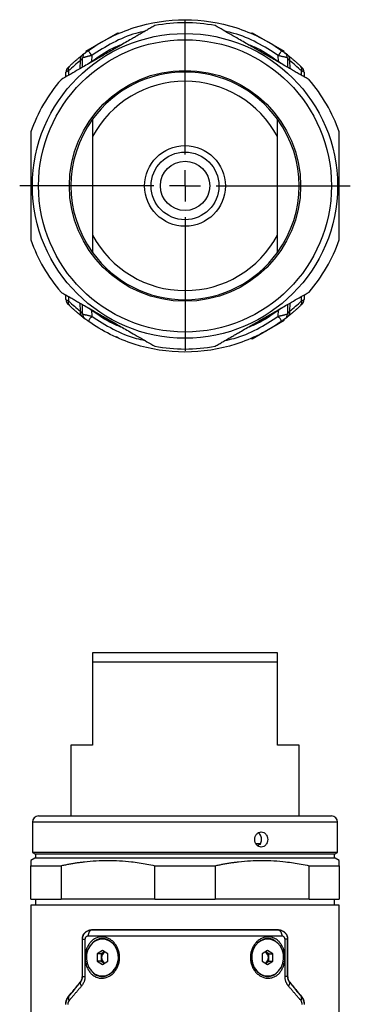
# Model space of a CAD drawing. Header units: inches. Extents: x 6.5 to 26.4, y 2 to 19.7.
# Tile 2 of 6: x 6.5 to 8.6, y 13.4 to 19.7. Entities that reach past the tile are written whole.
import ezdxf

# ---------------------------------------------------------------- set-up
doc = ezdxf.new("R2010")
doc.units = ezdxf.units.IN
doc.header["$MEASUREMENT"] = 0
doc.layers.add('SLD-0', color=179, linetype='Continuous')

# ---------------------------------------------------------------- blocks, each defined once
blk = doc.blocks.new('SW_CENTERMARKSYMBOL_0')
at = {"layer": 'SLD-0', "color": 0}
for p, q in [((0, 0.2), (0, 1.0553)), ((0, 0), (0, 0.1)), ((-0.2, 0), (-1.0553, 0)), ((0, 0), (-0.1, 0)), ((0, 0), (0, -0.1)), ((0, 0), (0.1, 0)), ((0.2, 0), (1.0553, 0)), ((0, -0.2), (0, -1.0553))]:
    blk.add_line(p, q, dxfattribs=at)

msp = doc.modelspace()

# ---------------------------------------------------------------- linework, layer by layer
at = {"color": 7, "linetype": 'Continuous', "lineweight": 25}
for p, q in [((6.888, 19.5038), (7.0926, 19.6219)), ((7.0965, 19.6151), (7.0926, 19.6219)), ((7.951, 19.6219), (7.947, 19.6151)), ((7.951, 19.6219), (8.1555, 19.5038)), ((6.8605, 19.4746), (6.858, 19.4722)), ((6.8664, 19.4005), (6.8675, 19.4614)), ((6.888, 19.5038), (6.892, 19.497)), ((6.926, 19.4758), (6.9254, 19.4376)), ((6.976, 19.4696), (6.9785, 19.4652)), ((8.065, 19.4652), (8.0676, 19.4696)), ((8.1182, 19.4376), (8.1175, 19.4758)), ((8.1516, 19.497), (8.1555, 19.5038)), ((8.176, 19.4614), (8.1771, 19.4005)), ((8.1855, 19.4722), (8.183, 19.4746)), ((6.9254, 19.4376), (6.9091, 19.4251)), ((8.1344, 19.4251), (8.1182, 19.4376)), ((6.761, 19.3396), (6.7615, 19.3697)), ((8.282, 19.3697), (8.2826, 19.3396)), ((6.9312, 18.9573), (6.9312, 18.3273)), ((8.1123, 18.3273), (8.1123, 18.9573)), ((6.7615, 17.9149), (6.761, 17.945)), ((8.2826, 17.945), (8.282, 17.9149)), ((6.8675, 17.8233), (6.8664, 17.8841)), ((6.9092, 17.8595), (6.9254, 17.847)), ((6.9254, 17.847), (6.926, 17.8088)), ((8.1175, 17.8088), (8.1182, 17.847)), ((8.1182, 17.847), (8.1344, 17.8595)), ((8.1771, 17.8841), (8.176, 17.8233)), ((6.858, 17.8124), (6.8605, 17.81)), ((6.9785, 17.8194), (6.9763, 17.8157)), ((7.0786, 17.7566), (6.9763, 17.8157)), ((8.1555, 17.7808), (7.9509, 17.6627)), ((8.0672, 17.8157), (7.9649, 17.7566)), ((8.0672, 17.8157), (8.065, 17.8194)), ((8.1064, 17.7545), (8.1247, 17.7669)), ((8.1555, 17.7808), (8.1518, 17.7872)), ((8.183, 17.81), (8.1855, 17.8124)), ((7.0963, 17.6692), (7.0844, 17.676)), ((7.0963, 17.6692), (7.0971, 17.6705)), ((7.9465, 17.6705), (7.9473, 17.6691)), ((7.9584, 17.6756), (7.9473, 17.6691)), ((7.9473, 17.6691), (7.9509, 17.6627)), ((8.1123, 15.6559), (6.9312, 15.6559)), ((6.9312, 15.5968), (6.9312, 15.0653)), ((8.1123, 15.5968), (6.9312, 15.5968)), ((8.1123, 15.0653), (8.1123, 15.5968)), ((6.7934, 15.0653), (6.7934, 14.6126)), ((6.9312, 15.0653), (6.7934, 15.0653)), ((8.2501, 15.0653), (8.1123, 15.0653)), ((8.2501, 14.6126), (8.2501, 15.0653)), ((6.5867, 14.6126), (7.9893, 14.6126)), ((7.9893, 14.6126), (8.4568, 14.6126)), ((6.5474, 14.5732), (6.5474, 14.3794)), ((8.4962, 14.3794), (8.4962, 14.5732)), ((7.975, 14.4354), (8.0054, 14.4354)), ((6.5474, 14.3794), (6.5631, 14.3703)), ((8.009, 14.3794), (6.5474, 14.3794)), ((6.5664, 14.3677), (6.5664, 14.3456)), ((8.4771, 14.3677), (6.5664, 14.3677)), ((8.4962, 14.3794), (8.009, 14.3794)), ((8.4771, 14.3456), (8.4771, 14.3677)), ((8.4804, 14.3703), (8.4962, 14.3794)), ((6.5631, 14.343), (6.5375, 14.3282)), ((6.5664, 14.3456), (7.5218, 14.3456)), ((7.5218, 14.3456), (8.4771, 14.3456)), ((8.506, 14.3282), (8.4804, 14.343)), ((6.5375, 14.2941), (6.73, 14.2941)), ((6.5375, 14.0811), (6.5375, 14.2941)), ((6.73, 14.2941), (6.73, 14.0811)), ((7.3293, 14.2941), (7.7142, 14.2941)), ((7.3293, 14.0811), (7.3293, 14.2941)), ((7.7142, 14.2941), (7.7142, 14.0811)), ((8.3136, 14.2941), (8.506, 14.2941)), ((8.3136, 14.0811), (8.3136, 14.2941)), ((8.506, 14.2941), (8.506, 14.0811)), ((6.5375, 14.0811), (6.73, 14.0811)), ((6.5664, 14.0811), (6.5664, 14.0417)), ((7.3293, 14.0811), (6.73, 14.0811)), ((7.3293, 14.0811), (7.7142, 14.0811)), ((8.3136, 14.0811), (7.7142, 14.0811)), ((8.3136, 14.0811), (8.506, 14.0811)), ((8.4771, 14.0417), (8.4771, 14.0811)), ((6.5375, 14.0417), (6.5375, 7.4275)), ((8.506, 14.0417), (6.5375, 14.0417)), ((8.506, 7.4275), (8.506, 14.0417)), ((6.9254, 13.8842), (6.926, 13.8835)), ((8.1175, 13.8835), (8.1182, 13.8842)), ((6.8675, 13.8248), (6.8663, 13.826)), ((6.8663, 13.586), (6.8663, 13.826)), ((6.8675, 13.8248), (6.8832, 13.8248)), ((6.8675, 13.5856), (6.8675, 13.8248)), ((6.8832, 13.8248), (6.8832, 13.5856)), ((6.9942, 13.8251), (6.994, 13.8251)), ((7.059, 13.7985), (7.0576, 13.7999)), ((7.059, 13.7984), (7.0596, 13.7979)), ((7.9836, 13.7975), (7.9845, 13.7983)), ((7.9845, 13.7983), (7.9848, 13.7987)), ((8.0495, 13.8251), (8.0493, 13.8251)), ((8.1603, 13.5856), (8.1603, 13.8248)), ((8.176, 13.8248), (8.1603, 13.8248)), ((8.1773, 13.826), (8.176, 13.8248)), ((8.176, 13.8248), (8.176, 13.5856)), ((8.1773, 13.586), (8.1773, 13.826)), ((6.994, 13.7525), (6.9599, 13.7298)), ((6.9599, 13.7298), (6.9599, 13.6843)), ((6.9855, 13.7298), (6.9599, 13.7298)), ((7.0026, 13.7411), (6.9855, 13.7298)), ((6.9855, 13.7298), (6.9855, 13.707)), ((7.0281, 13.7298), (6.994, 13.7525)), ((7.0068, 13.744), (7.0026, 13.7411)), ((7.0281, 13.6843), (7.0281, 13.7298)), ((8.0495, 13.7525), (8.0154, 13.7298)), ((8.0154, 13.7298), (8.0154, 13.6843)), ((8.041, 13.7411), (8.0367, 13.744)), ((8.058, 13.7298), (8.041, 13.7411)), ((8.0836, 13.7298), (8.0495, 13.7525)), ((8.058, 13.7298), (8.0836, 13.7298)), ((8.058, 13.707), (8.058, 13.7298)), ((8.0836, 13.6843), (8.0836, 13.7298)), ((6.9599, 13.6843), (6.994, 13.6616)), ((6.9855, 13.6843), (6.9599, 13.6843)), ((6.9855, 13.707), (6.9855, 13.6843)), ((6.9855, 13.6843), (7.0026, 13.6729)), ((6.994, 13.6616), (7.0281, 13.6843)), ((7.0026, 13.6729), (7.0068, 13.6701)), ((8.0154, 13.6843), (8.0495, 13.6616)), ((8.0367, 13.6701), (8.041, 13.6729)), ((8.041, 13.6729), (8.058, 13.6843)), ((8.0495, 13.6616), (8.0836, 13.6843)), ((8.058, 13.6843), (8.058, 13.707)), ((8.058, 13.6843), (8.0836, 13.6843)), ((7.0589, 13.6156), (7.0581, 13.6148)), ((7.0599, 13.6165), (7.0589, 13.6156)), ((7.9851, 13.6152), (7.9845, 13.6157)), ((6.8543, 13.5488), (6.8531, 13.5492)), ((6.8663, 13.586), (6.8675, 13.5856)), ((6.8675, 13.5856), (6.8832, 13.5856)), ((6.994, 13.5889), (6.9942, 13.5889)), ((8.0493, 13.5889), (8.0495, 13.5889)), ((8.176, 13.5856), (8.1603, 13.5856)), ((8.176, 13.5856), (8.1773, 13.586)), ((8.1904, 13.5492), (8.1893, 13.5488)), ((6.7775, 13.4568), (6.7789, 13.4563)), ((8.2647, 13.4563), (8.266, 13.4568))]:
    msp.add_line(p, q, dxfattribs=at)
at = {"color": 8, "linetype": 'Continuous', "lineweight": 25}
for p, q in [((6.8534, 19.393), (6.8543, 19.4445)), ((8.1893, 19.4445), (8.1902, 19.3929)), ((6.7789, 19.3783), (6.7784, 19.3496)), ((8.2652, 19.3496), (8.2647, 19.3783)), ((6.7784, 17.935), (6.7789, 17.9063)), ((6.8543, 17.8402), (6.8534, 17.8917)), ((8.1902, 17.8917), (8.1893, 17.8402)), ((8.2647, 17.9063), (8.2652, 17.935)), ((8.009, 14.5732), (6.5474, 14.5732)), ((8.4962, 14.5732), (8.009, 14.5732)), ((6.5631, 14.3703), (8.0011, 14.3703)), ((8.0011, 14.3703), (8.4804, 14.3703)), ((8.4804, 14.343), (6.5631, 14.343))]:
    msp.add_line(p, q, dxfattribs=at)
at = {"color": 7, "linetype": 'Continuous', "lineweight": 25, "flags": 128}
for points in [[(6.926, 13.8835), (6.9216, 13.8826), (6.9174, 13.8803), (6.9136, 13.8766), (6.9102, 13.8717), (6.9074, 13.8658), (6.9053, 13.8591), (6.9041, 13.8518), (6.9037, 13.8442)], [(8.1175, 13.8835), (8.1219, 13.8826), (8.1261, 13.8803), (8.13, 13.8766), (8.1334, 13.8717), (8.1361, 13.8658), (8.1382, 13.8591), (8.1395, 13.8518), (8.1399, 13.8442)], [(6.994, 13.5889), (7.0194, 13.5926), (7.0433, 13.6035), (7.064, 13.6209), (7.0804, 13.6438), (7.0913, 13.6705), (7.0961, 13.6996), (7.0945, 13.7292), (7.0866, 13.7573), (7.0728, 13.7823), (7.0541, 13.8026), (7.0317, 13.8169), (7.0068, 13.8242), (6.9812, 13.8242), (6.9564, 13.8169), (6.9339, 13.8026), (6.9152, 13.7823), (6.9015, 13.7573), (6.8935, 13.7292), (6.8919, 13.6996), (6.8967, 13.6705), (6.9076, 13.6438), (6.924, 13.6209), (6.9447, 13.6035), (6.9686, 13.5926), (6.994, 13.5889)], [(8.0495, 13.5889), (8.075, 13.5926), (8.0988, 13.6035), (8.1196, 13.6209), (8.1359, 13.6438), (8.1468, 13.6705), (8.1516, 13.6996), (8.15, 13.7292), (8.1421, 13.7573), (8.1284, 13.7823), (8.1097, 13.8026), (8.0872, 13.8169), (8.0624, 13.8242), (8.0367, 13.8242), (8.0119, 13.8169), (7.9894, 13.8026), (7.9707, 13.7823), (7.957, 13.7573), (7.9491, 13.7292), (7.9475, 13.6996), (7.9523, 13.6705), (7.9632, 13.6438), (7.9795, 13.6209), (8.0003, 13.6035), (8.0241, 13.5926), (8.0495, 13.5889)], [(7.0072, 13.7437), (7.0066, 13.7434), (7.0026, 13.7411)], [(8.041, 13.7411), (8.037, 13.7434), (8.0364, 13.7437)], [(7.0026, 13.6729), (7.0066, 13.6707), (7.0072, 13.6704)], [(8.0364, 13.6704), (8.037, 13.6707), (8.041, 13.6729)]]:
    msp.add_lwpolyline(points, dxfattribs=at)
at = {"color": 7, "linetype": 'Continuous', "lineweight": 25}
for radius in [0.9744, 0.935, 0.7382, 0.2579, 0.2165, 0.1575]:
    msp.add_circle((7.5218, 18.6423), radius, dxfattribs=at)
for centre, radius, start, end in [((7.5218, 18.6423), 1.0433, 79.37004, 100.62996), ((6.9069, 19.4607), 0.0394, 126.92051, 179), ((23.3529, 31.2284), 20.1982, 215.47264, 215.58189), ((-8.3094, 31.2284), 20.1982, 324.41811, 324.52736), ((8.1367, 19.4607), 0.0394, 1, 53.07949), ((6.8009, 19.369), 0.0394, 134.76993, 179), ((6.8018, 19.3895), 0.0255, 140.08581, 206.02572), ((8.2417, 19.3895), 0.0255, 333.97428, 39.91419), ((8.2427, 19.369), 0.0394, 1, 45.23007), ((7.5218, 18.6423), 0.7283, 35.82477, 144.17523), ((7.5218, 18.6423), 1.0433, 139.37004, 160.62996), ((7.5218, 18.6423), 0.6693, 28.07249, 151.92751), ((7.5218, 18.6423), 1.0433, 19.37004, 40.62996), ((7.5218, 18.6423), 0.7283, 144.17523, 215.82477), ((7.5218, 18.6423), 0.7283, 324.17523, 35.82477), ((7.5218, 18.6423), 0.6693, 208.07249, 331.92751), ((7.5218, 18.6423), 1.0433, 199.37004, 220.62996), ((7.5218, 18.6423), 1.0433, 319.37004, 340.62996), ((7.5218, 18.6423), 0.7283, 215.82477, 324.17523), ((6.8009, 17.9156), 0.0394, 181, 225.23007), ((6.8018, 17.8951), 0.0255, 153.97428, 219.91419), ((8.2417, 17.8951), 0.0255, 320.08581, 26.02572), ((8.2427, 17.9156), 0.0394, 314.76993, 359), ((6.9069, 17.824), 0.0394, 181, 233.07949), ((8.1367, 17.824), 0.0394, 306.92051, 359), ((23.3529, 6.0562), 20.1982, 144.41811, 144.52736), ((-8.3094, 6.0562), 20.1982, 35.47264, 35.58189), ((7.5218, 18.6423), 1.0433, 259.37004, 280.62996), ((6.5867, 14.5732), 0.0394, 90, 180), ((8.4568, 14.5732), 0.0394, 0, 90), ((6.5552, 14.3566), 0.0157, 44.67825, 60), ((8.4883, 14.3566), 0.0157, 120, 135.32175), ((6.5552, 14.3566), 0.0157, 300, 315.32175), ((8.4883, 14.3566), 0.0157, 224.67825, 240), ((6.9935, 13.7315), 0.0936, 45.61464, 89.5753), ((8.0502, 13.7312), 0.094, 90.52377, 134.08066), ((7.0263, 13.708), 0.0408, 125.56487, 181.30503), ((7.0306, 13.707), 0.0416, 121.37029, 238.62971), ((8.013, 13.707), 0.0416, 301.37029, 58.62971), ((8.0173, 13.708), 0.0408, 358.69497, 54.43513), ((7.0263, 13.7061), 0.0408, 178.69497, 234.43513), ((8.0173, 13.7061), 0.0408, 305.56487, 1.30503), ((6.9933, 13.6831), 0.0942, 270.57894, 313.52706), ((8.0503, 13.6832), 0.0943, 226.18079, 269.40758), ((6.8759, 13.5412), 0.023, 160.70705, 227.79779), ((8.1676, 13.5412), 0.023, 312.20221, 19.29295), ((6.7993, 13.4466), 0.0226, 154.54597, 221.02869), ((8.2442, 13.4466), 0.0226, 318.97131, 25.45403)]:
    msp.add_arc(centre, radius, start, end, dxfattribs=at)
at = {"color": 8, "linetype": 'Continuous', "lineweight": 25}
for centre, radius, start, end in [((6.8809, 19.455), 0.0287, 143.07294, 201.5538), ((8.1626, 19.455), 0.0286, 338.43788, 37.02262), ((6.8809, 17.8296), 0.0286, 158.43788, 217.02262), ((8.1626, 17.8296), 0.0287, 323.07294, 21.5538)]:
    msp.add_arc(centre, radius, start, end, dxfattribs=at)
at = {"color": 7, "linetype": 'Continuous', "lineweight": 25}
for points, knots in [([(7.3293, 19.6677), (7.321, 19.6629), (7.3043, 19.6533), (7.2793, 19.6389), (7.2544, 19.6245), (7.2296, 19.6102), (7.2048, 19.5958), (7.1632, 19.5718), (7.1049, 19.5381), (7.0547, 19.5092), (7.0047, 19.4803), (6.9545, 19.4513), (6.8878, 19.4129), (6.8296, 19.3792), (6.7798, 19.3504), (6.7466, 19.3313), (6.73, 19.3217)], [0, 0, 0, 0, 0.042293, 0.084281, 0.126021, 0.167577, 0.20901, 0.250386, 0.375591, 0.49985, 0.500004, 0.624299, 0.749585, 0.832406, 0.915712, 1, 1, 1, 1]), ([(6.9037, 19.5071), (6.9931, 19.571), (7.0925, 19.621), (7.3019, 19.6881), (7.4118, 19.7053), (7.6317, 19.7053), (7.7416, 19.6881), (7.951, 19.621), (8.0504, 19.571), (8.1399, 19.5071)], [0, 0, 0, 0, 0.25, 0.25, 0.5, 0.5, 0.75, 0.75, 1, 1, 1, 1]), ([(8.3136, 19.3217), (8.3052, 19.3265), (8.2886, 19.3361), (8.2636, 19.3505), (8.2387, 19.3649), (8.2139, 19.3792), (8.1891, 19.3935), (8.1477, 19.4175), (8.0895, 19.451), (8.0145, 19.4944), (7.9394, 19.5377), (7.8726, 19.5763), (7.8143, 19.61), (7.7642, 19.6388), (7.731, 19.6581), (7.7142, 19.6677)], [0, 0, 0, 0, 0.042288, 0.084258, 0.125968, 0.167479, 0.208855, 0.250162, 0.374912, 0.498841, 0.623239, 0.748615, 0.831747, 0.915374, 1, 1, 1, 1]), ([(6.9527, 19.54), (6.9468, 19.5363), (6.9337, 19.528), (6.9239, 19.5212), (6.9185, 19.5174)], [0, 0, 0, 0, 0.448494, 1, 1, 1, 1]), ([(6.9254, 19.4376), (6.969, 19.4686), (7.033, 19.5141), (7.1058, 19.5428), (7.1289, 19.552)], [0, 0, 0, 0, 0.682427, 1, 1, 1, 1]), ([(7.9147, 19.552), (7.9378, 19.5428), (8.0105, 19.5141), (8.0745, 19.4686), (8.1182, 19.4376)], [0, 0, 0, 0, 0.317573, 1, 1, 1, 1]), ([(6.7822, 19.4059), (6.7864, 19.4098), (6.7947, 19.4178), (6.8073, 19.4295), (6.8202, 19.441), (6.8334, 19.4524), (6.8468, 19.4636), (6.8559, 19.4709), (6.8605, 19.4746)], [0, 0, 0, 0, 0.161484, 0.325029, 0.490645, 0.658339, 0.828121, 1, 1, 1, 1]), ([(6.8675, 19.4614), (6.8675, 19.4613), (6.8674, 19.4613), (6.8671, 19.4609), (6.8666, 19.4602), (6.8658, 19.4592), (6.8648, 19.458), (6.8633, 19.4561), (6.8611, 19.4533), (6.858, 19.4493), (6.8555, 19.4461), (6.8543, 19.4445)], [0, 0, 0, 0, 0.079956, 0.160822, 0.242937, 0.326618, 0.412162, 0.499845, 0.654496, 0.820989, 1, 1, 1, 1]), ([(6.8768, 19.4873), (6.8741, 19.4852), (6.8687, 19.481), (6.8616, 19.4751), (6.858, 19.4722)], [0, 0, 0, 0, 0.501357, 1, 1, 1, 1]), ([(6.926, 19.4758), (6.9245, 19.4754), (6.9213, 19.4747), (6.9166, 19.4737), (6.9118, 19.4726), (6.907, 19.4715), (6.9022, 19.4704), (6.8976, 19.4693), (6.8931, 19.4682), (6.8889, 19.4671), (6.8841, 19.4658), (6.8791, 19.4643), (6.8742, 19.4631), (6.8704, 19.4622), (6.868, 19.4616), (6.8677, 19.4614), (6.8675, 19.4614)], [0, 0, 0, 0, 0.0511, 0.103623, 0.157464, 0.212498, 0.268571, 0.32551, 0.383124, 0.441203, 0.499527, 0.592194, 0.689934, 0.79155, 0.895491, 1, 1, 1, 1]), ([(6.8832, 19.4921), (6.8832, 19.4922), (6.8833, 19.4922), (6.8838, 19.4925), (6.8845, 19.4931), (6.8855, 19.4938), (6.8868, 19.4948), (6.8883, 19.4959), (6.8913, 19.4982), (6.8964, 19.5019), (6.9012, 19.5054), (6.9037, 19.5071)], [0, 0, 0, 0, 0.069964, 0.137895, 0.205371, 0.273999, 0.34531, 0.420671, 0.501243, 0.744218, 1, 1, 1, 1]), ([(6.9185, 19.5174), (6.9166, 19.5162), (6.9105, 19.5121), (6.9068, 19.5093), (6.9042, 19.5074)], [0, 0, 0, 0, 0.309421, 1, 1, 1, 1]), ([(8.176, 19.4614), (8.176, 19.4614), (8.1759, 19.4614), (8.1753, 19.4617), (8.1743, 19.462), (8.1728, 19.4624), (8.1709, 19.4629), (8.1685, 19.4635), (8.1656, 19.4643), (8.1623, 19.4651), (8.1577, 19.4662), (8.1514, 19.4677), (8.1432, 19.4696), (8.1347, 19.4715), (8.126, 19.4735), (8.1203, 19.475), (8.1175, 19.4758)], [0, 0, 0, 0, 0.050487, 0.102558, 0.156128, 0.211082, 0.26728, 0.324555, 0.382718, 0.441563, 0.500873, 0.605725, 0.709099, 0.809845, 0.907033, 1, 1, 1, 1]), ([(8.1399, 19.5071), (8.1409, 19.5064), (8.1429, 19.505), (8.1457, 19.5029), (8.1485, 19.5009), (8.151, 19.499), (8.1537, 19.497), (8.1564, 19.4951), (8.1587, 19.4934), (8.1601, 19.4923), (8.1602, 19.4922), (8.1603, 19.4921)], [0, 0, 0, 0, 0.10518, 0.20629, 0.304661, 0.401734, 0.49901, 0.636546, 0.760743, 0.879048, 1, 1, 1, 1]), ([(8.1603, 19.4921), (8.1603, 19.4921), (8.1604, 19.4921), (8.1608, 19.4918), (8.1614, 19.4913), (8.1623, 19.4906), (8.1635, 19.4897), (8.1649, 19.4887), (8.1672, 19.4869), (8.1709, 19.4841), (8.1764, 19.4798), (8.1808, 19.4764), (8.183, 19.4746)], [0, 0, 0, 0, 0.0712276, 0.142057, 0.2127933, 0.2837429, 0.3552095, 0.42749, 0.5008719, 0.6630191, 0.8285271, 1, 1, 1, 1]), ([(8.1855, 19.4722), (8.182, 19.4751), (8.1748, 19.4811), (8.1694, 19.4852), (8.1667, 19.4873)], [0, 0, 0, 0, 0.498071, 1, 1, 1, 1]), ([(8.1893, 19.4445), (8.1885, 19.4455), (8.187, 19.4475), (8.1849, 19.4501), (8.183, 19.4526), (8.1814, 19.4547), (8.1795, 19.457), (8.1777, 19.4593), (8.1763, 19.461), (8.1761, 19.4613), (8.176, 19.4614)], [0, 0, 0, 0, 0.10856, 0.212489, 0.3119, 0.406935, 0.497768, 0.671943, 0.838523, 1, 1, 1, 1]), ([(8.183, 19.4746), (8.1876, 19.4709), (8.1967, 19.4636), (8.2101, 19.4524), (8.2233, 19.441), (8.2362, 19.4295), (8.2489, 19.4178), (8.2572, 19.4098), (8.2613, 19.4059)], [0, 0, 0, 0, 0.171879, 0.341661, 0.509355, 0.674971, 0.838516, 1, 1, 1, 1]), ([(6.7731, 19.397), (6.7732, 19.397), (6.7732, 19.397), (6.7735, 19.3974), (6.774, 19.3979), (6.7748, 19.3986), (6.7761, 19.3999), (6.7784, 19.4022), (6.7809, 19.4046), (6.7822, 19.4059)], [0, 0, 0, 0, 0.098534, 0.196717, 0.295593, 0.396184, 0.499464, 0.741805, 1, 1, 1, 1]), ([(8.2613, 19.4059), (8.262, 19.4052), (8.2633, 19.404), (8.265, 19.4023), (8.2665, 19.4008), (8.268, 19.3993), (8.2693, 19.3981), (8.2702, 19.3971), (8.2703, 19.397), (8.2704, 19.397)], [0, 0, 0, 0, 0.131323, 0.257545, 0.379658, 0.498756, 0.670136, 0.83563, 1, 1, 1, 1]), ([(6.7789, 19.3783), (6.7777, 19.3777), (6.7755, 19.3767), (6.7725, 19.3752), (6.7698, 19.3739), (6.7675, 19.3728), (6.7656, 19.3719), (6.7641, 19.3711), (6.7629, 19.3705), (6.7621, 19.3701), (6.7616, 19.3698), (6.7615, 19.3697), (6.7615, 19.3697)], [0, 0, 0, 0, 0.107667, 0.214063, 0.319002, 0.422306, 0.52381, 0.623367, 0.720851, 0.816161, 0.909224, 1, 1, 1, 1]), ([(8.282, 19.3697), (8.282, 19.3697), (8.2819, 19.3698), (8.2814, 19.3701), (8.2806, 19.3705), (8.2795, 19.3711), (8.2779, 19.3719), (8.276, 19.3728), (8.2737, 19.3739), (8.271, 19.3752), (8.2681, 19.3767), (8.2658, 19.3777), (8.2647, 19.3783)], [0, 0, 0, 0, 0.090776, 0.183839, 0.279149, 0.376633, 0.47619, 0.577694, 0.680998, 0.785937, 0.892333, 1, 1, 1, 1]), ([(6.5375, 18.9883), (6.5375, 18.9787), (6.5375, 18.9595), (6.5375, 18.9306), (6.5375, 18.9019), (6.5375, 18.8733), (6.5375, 18.8447), (6.5375, 18.7968), (6.5375, 18.7296), (6.5375, 18.643), (6.5375, 18.5563), (6.5375, 18.4792), (6.5375, 18.4118), (6.5375, 18.354), (6.5375, 18.3156), (6.5375, 18.2963)], [0, 0, 0, 0, 0.042288, 0.084258, 0.125968, 0.167479, 0.208855, 0.250162, 0.374912, 0.498841, 0.623239, 0.748615, 0.831747, 0.915374, 1, 1, 1, 1]), ([(8.506, 18.2963), (8.506, 18.3059), (8.506, 18.3252), (8.506, 18.354), (8.506, 18.3827), (8.506, 18.4114), (8.506, 18.44), (8.506, 18.4878), (8.506, 18.555), (8.506, 18.6416), (8.506, 18.7284), (8.5061, 18.8055), (8.506, 18.8728), (8.506, 18.9306), (8.506, 18.969), (8.506, 18.9883)], [0, 0, 0, 0, 0.042288, 0.084258, 0.125968, 0.167479, 0.208855, 0.250162, 0.374912, 0.498841, 0.623239, 0.748615, 0.831747, 0.915374, 1, 1, 1, 1]), ([(6.73, 17.9629), (6.7383, 17.9581), (6.755, 17.9485), (6.7799, 17.9341), (6.8048, 17.9197), (6.8296, 17.9054), (6.8544, 17.8911), (6.8959, 17.8671), (6.954, 17.8336), (7.029, 17.7903), (7.1042, 17.7469), (7.1709, 17.7083), (7.2293, 17.6746), (7.2793, 17.6458), (7.3126, 17.6266), (7.3293, 17.6169)], [0, 0, 0, 0, 0.042288, 0.084258, 0.125968, 0.167479, 0.208855, 0.250162, 0.374912, 0.498841, 0.623239, 0.748615, 0.831747, 0.915374, 1, 1, 1, 1]), ([(7.7142, 17.6169), (7.7226, 17.6217), (7.7392, 17.6314), (7.7642, 17.6458), (7.7891, 17.6602), (7.814, 17.6745), (7.8388, 17.6888), (7.8804, 17.7128), (7.9388, 17.7466), (8.014, 17.79), (8.0891, 17.8334), (8.1558, 17.8718), (8.2139, 17.9054), (8.2638, 17.9342), (8.2969, 17.9533), (8.3136, 17.9629)], [0, 0, 0, 0, 0.042308, 0.084313, 0.126074, 0.167652, 0.20911, 0.250513, 0.375821, 0.500157, 0.624399, 0.749621, 0.83242, 0.915714, 1, 1, 1, 1]), ([(6.7615, 17.9149), (6.7615, 17.9149), (6.7616, 17.9148), (6.7621, 17.9146), (6.7629, 17.9141), (6.7641, 17.9135), (6.7656, 17.9127), (6.7675, 17.9118), (6.7698, 17.9107), (6.7725, 17.9094), (6.7755, 17.908), (6.7777, 17.9069), (6.7789, 17.9063)], [0, 0, 0, 0, 0.090776, 0.183839, 0.279149, 0.376633, 0.47619, 0.577694, 0.680998, 0.785937, 0.892333, 1, 1, 1, 1]), ([(6.7822, 17.8787), (6.7816, 17.8794), (6.7803, 17.8807), (6.7785, 17.8824), (6.777, 17.8838), (6.7755, 17.8853), (6.7742, 17.8866), (6.7733, 17.8875), (6.7732, 17.8876), (6.7731, 17.8876)], [0, 0, 0, 0, 0.131323, 0.257545, 0.379658, 0.498756, 0.670136, 0.83563, 1, 1, 1, 1]), ([(8.2704, 17.8876), (8.2704, 17.8876), (8.2703, 17.8876), (8.27, 17.8873), (8.2695, 17.8868), (8.2688, 17.886), (8.2674, 17.8847), (8.2651, 17.8824), (8.2626, 17.88), (8.2613, 17.8787)], [0, 0, 0, 0, 0.098534, 0.196717, 0.295593, 0.396184, 0.499464, 0.741805, 1, 1, 1, 1]), ([(8.2647, 17.9063), (8.2658, 17.9069), (8.2681, 17.908), (8.271, 17.9094), (8.2737, 17.9107), (8.276, 17.9118), (8.2779, 17.9127), (8.2795, 17.9135), (8.2806, 17.9141), (8.2814, 17.9146), (8.2819, 17.9148), (8.282, 17.9149), (8.282, 17.9149)], [0, 0, 0, 0, 0.107667, 0.214063, 0.319002, 0.422306, 0.52381, 0.623367, 0.720851, 0.816161, 0.909224, 1, 1, 1, 1]), ([(6.8605, 17.81), (6.8559, 17.8137), (6.8468, 17.821), (6.8334, 17.8322), (6.8202, 17.8436), (6.8073, 17.8552), (6.7947, 17.8668), (6.7864, 17.8748), (6.7822, 17.8787)], [0, 0, 0, 0, 0.171879, 0.341661, 0.509355, 0.674971, 0.838516, 1, 1, 1, 1]), ([(6.8543, 17.8402), (6.855, 17.8391), (6.8565, 17.8372), (6.8586, 17.8345), (6.8605, 17.8321), (6.8621, 17.83), (6.864, 17.8276), (6.8658, 17.8253), (6.8672, 17.8236), (6.8674, 17.8234), (6.8675, 17.8233)], [0, 0, 0, 0, 0.10856, 0.212489, 0.3119, 0.406935, 0.497768, 0.671943, 0.838523, 1, 1, 1, 1]), ([(6.8675, 17.8233), (6.8675, 17.8232), (6.8676, 17.8232), (6.8682, 17.823), (6.8692, 17.8226), (6.8707, 17.8222), (6.8727, 17.8217), (6.8751, 17.8211), (6.8779, 17.8204), (6.8812, 17.8195), (6.8859, 17.8184), (6.8922, 17.8169), (6.9003, 17.815), (6.9089, 17.8131), (6.9175, 17.8111), (6.9232, 17.8096), (6.926, 17.8088)], [0, 0, 0, 0, 0.050487, 0.102558, 0.156128, 0.211082, 0.26728, 0.324555, 0.382718, 0.441563, 0.500873, 0.605725, 0.709099, 0.809845, 0.907033, 1, 1, 1, 1]), ([(7.1289, 17.7326), (7.1058, 17.7418), (7.033, 17.7706), (6.969, 17.816), (6.9254, 17.847)], [0, 0, 0, 0, 0.317573, 1, 1, 1, 1]), ([(8.1182, 17.847), (8.0745, 17.816), (8.0105, 17.7706), (7.9378, 17.7418), (7.9147, 17.7326)], [0, 0, 0, 0, 0.682427, 1, 1, 1, 1]), ([(8.1175, 17.8088), (8.119, 17.8092), (8.1222, 17.8099), (8.1269, 17.811), (8.1317, 17.812), (8.1366, 17.8131), (8.1413, 17.8142), (8.146, 17.8153), (8.1504, 17.8164), (8.1547, 17.8175), (8.1594, 17.8189), (8.1644, 17.8203), (8.1693, 17.8215), (8.1731, 17.8224), (8.1756, 17.8231), (8.1759, 17.8232), (8.176, 17.8233)], [0, 0, 0, 0, 0.0511, 0.103623, 0.157464, 0.212498, 0.268571, 0.32551, 0.383124, 0.441203, 0.499527, 0.592194, 0.689934, 0.79155, 0.895491, 1, 1, 1, 1]), ([(8.176, 17.8233), (8.176, 17.8233), (8.1761, 17.8233), (8.1764, 17.8238), (8.177, 17.8244), (8.1777, 17.8254), (8.1787, 17.8266), (8.1802, 17.8285), (8.1824, 17.8313), (8.1856, 17.8353), (8.188, 17.8385), (8.1893, 17.8402)], [0, 0, 0, 0, 0.079956, 0.160822, 0.242937, 0.326618, 0.412162, 0.499845, 0.654496, 0.820989, 1, 1, 1, 1]), ([(8.2613, 17.8787), (8.2572, 17.8748), (8.2489, 17.8668), (8.2362, 17.8552), (8.2233, 17.8436), (8.2101, 17.8322), (8.1967, 17.821), (8.1876, 17.8137), (8.183, 17.81)], [0, 0, 0, 0, 0.161484, 0.325029, 0.490645, 0.658339, 0.828121, 1, 1, 1, 1]), ([(6.858, 17.8124), (6.8616, 17.8095), (6.8687, 17.8035), (6.8741, 17.7994), (6.8769, 17.7973)], [0, 0, 0, 0, 0.4980707, 1, 1, 1, 1]), ([(6.8832, 17.7925), (6.8832, 17.7925), (6.8831, 17.7925), (6.8827, 17.7928), (6.8821, 17.7933), (6.8812, 17.794), (6.88, 17.7949), (6.8786, 17.7959), (6.8763, 17.7977), (6.8726, 17.8005), (6.8671, 17.8048), (6.8627, 17.8083), (6.8605, 17.81)], [0, 0, 0, 0, 0.0712276, 0.142057, 0.2127933, 0.2837429, 0.3552095, 0.42749, 0.5008719, 0.6630191, 0.8285271, 1, 1, 1, 1]), ([(6.9037, 17.7775), (6.9026, 17.7782), (6.9007, 17.7796), (6.8978, 17.7817), (6.8951, 17.7837), (6.8925, 17.7856), (6.8898, 17.7876), (6.8871, 17.7896), (6.8849, 17.7912), (6.8835, 17.7923), (6.8833, 17.7924), (6.8832, 17.7925)], [0, 0, 0, 0, 0.10518, 0.20629, 0.304661, 0.401734, 0.49901, 0.636546, 0.760743, 0.879048, 1, 1, 1, 1]), ([(8.1399, 17.7775), (8.0504, 17.7136), (7.951, 17.6636), (7.7416, 17.5965), (7.6317, 17.5793), (7.4118, 17.5793), (7.3019, 17.5965), (7.0925, 17.6636), (6.9931, 17.7136), (6.9037, 17.7775)], [0, 0, 0, 0, 0.25, 0.25, 0.5, 0.5, 0.75, 0.75, 1, 1, 1, 1]), ([(8.1247, 17.7669), (8.1263, 17.768), (8.1325, 17.7722), (8.1364, 17.775), (8.1393, 17.7772)], [0, 0, 0, 0, 0.25296, 1, 1, 1, 1]), ([(8.1603, 17.7925), (8.1603, 17.7925), (8.1602, 17.7924), (8.1598, 17.7921), (8.1591, 17.7915), (8.1581, 17.7908), (8.1568, 17.7898), (8.1552, 17.7887), (8.1522, 17.7864), (8.1471, 17.7827), (8.1423, 17.7793), (8.1399, 17.7775)], [0, 0, 0, 0, 0.069964, 0.137895, 0.205371, 0.273999, 0.34531, 0.420671, 0.501243, 0.744218, 1, 1, 1, 1]), ([(8.1668, 17.7973), (8.1695, 17.7994), (8.1749, 17.8036), (8.182, 17.8095), (8.1855, 17.8124)], [0, 0, 0, 0, 0.501357, 1, 1, 1, 1]), ([(8.009, 14.5101), (8.0035, 14.5101), (7.9925, 14.5076), (7.9784, 14.4969), (7.9689, 14.4808), (7.9655, 14.4619), (7.9688, 14.443), (7.9784, 14.4269), (7.9925, 14.4162), (8.009, 14.4124), (8.0253, 14.4162), (8.039, 14.4269), (8.048, 14.4429), (8.0512, 14.4618), (8.048, 14.4808), (8.039, 14.4968), (8.0253, 14.5076), (8.0145, 14.5101), (8.009, 14.5101)], [0, 0, 0, 0, 0.0624642, 0.1249574, 0.187464, 0.2499698, 0.3124634, 0.3749321, 0.4373942, 0.499883, 0.5623887, 0.6248977, 0.6873934, 0.7498622, 0.8123218, 0.8748114, 0.9373165, 1, 1, 1, 1]), ([(8.004, 14.4354), (8.0058, 14.4392), (8.0093, 14.4468), (8.0111, 14.4598), (8.0102, 14.4728), (8.0063, 14.4851), (7.9997, 14.4954), (7.9938, 14.5019), (7.99, 14.5037), (7.9896, 14.5039)], [0, 0, 0, 0, 0.163368, 0.326584, 0.489749, 0.652973, 0.816352, 0.979711, 1, 1, 1, 1]), ([(8.004, 14.4354), (8.0007, 14.4324), (7.9953, 14.4275), (7.9888, 14.4237), (7.9863, 14.4223)], [0, 0, 0, 0, 0.623871, 1, 1, 1, 1]), ([(6.5375, 14.3282), (6.5375, 14.3267), (6.5375, 14.3236), (6.5375, 14.304), (6.5375, 14.2941)], [0, 0, 0, 0, 0.497223, 1, 1, 1, 1]), ([(6.73, 14.2941), (6.7383, 14.2959), (6.755, 14.2995), (6.7799, 14.3044), (6.8048, 14.3089), (6.8296, 14.3129), (6.8544, 14.3164), (6.8959, 14.3216), (6.954, 14.3267), (7.029, 14.329), (7.1042, 14.3268), (7.1709, 14.321), (7.2293, 14.3131), (7.2793, 14.3047), (7.3126, 14.2977), (7.3293, 14.2941)], [0, 0, 0, 0, 0.042288, 0.084258, 0.125968, 0.167479, 0.208855, 0.250162, 0.374912, 0.498841, 0.623239, 0.748615, 0.831747, 0.915374, 1, 1, 1, 1]), ([(7.7142, 14.2941), (7.7226, 14.2959), (7.7392, 14.2995), (7.7642, 14.3044), (7.7891, 14.3089), (7.814, 14.3129), (7.8388, 14.3164), (7.8804, 14.3216), (7.9388, 14.3268), (8.014, 14.329), (8.0891, 14.3268), (8.1558, 14.3209), (8.2139, 14.3131), (8.2638, 14.3047), (8.2969, 14.2977), (8.3136, 14.2941)], [0, 0, 0, 0, 0.042308, 0.084313, 0.126074, 0.167652, 0.20911, 0.250513, 0.375821, 0.500157, 0.624399, 0.749621, 0.83242, 0.915714, 1, 1, 1, 1]), ([(8.506, 14.2941), (8.506, 14.3033), (8.5061, 14.3216), (8.506, 14.3311), (8.506, 14.3282), (8.506, 14.3282)], [0, 0, 0, 0, 0.500318, 0.997674, 1, 1, 1, 1]), ([(6.8663, 13.826), (6.8663, 13.8271), (6.8663, 13.8293), (6.8666, 13.8326), (6.8671, 13.8358), (6.8679, 13.8401), (6.8694, 13.8453), (6.8726, 13.853), (6.878, 13.8616), (6.8859, 13.8699), (6.8948, 13.8763), (6.9035, 13.8803), (6.9114, 13.8827), (6.9183, 13.884), (6.923, 13.8841), (6.9254, 13.8842)], [0, 0, 0, 0, 0.031068, 0.062192, 0.093548, 0.125306, 0.186883, 0.250579, 0.375431, 0.500469, 0.622969, 0.749873, 0.83308, 0.916214, 1, 1, 1, 1]), ([(6.8675, 13.8248), (6.8675, 13.8263), (6.8676, 13.8295), (6.8682, 13.8343), (6.8692, 13.8392), (6.8707, 13.8441), (6.8727, 13.849), (6.8751, 13.8537), (6.8779, 13.8583), (6.8812, 13.8626), (6.8859, 13.8676), (6.8922, 13.8729), (6.9003, 13.8777), (6.9089, 13.8811), (6.9175, 13.8831), (6.9232, 13.8834), (6.926, 13.8835)], [0, 0, 0, 0, 0.050487, 0.102558, 0.156128, 0.211082, 0.26728, 0.324555, 0.382718, 0.441563, 0.500873, 0.605725, 0.709099, 0.809845, 0.907033, 1, 1, 1, 1]), ([(8.1182, 13.8842), (8.0329, 13.8842), (7.9372, 13.8842), (7.735, 13.8842), (7.6284, 13.8842), (7.4152, 13.8842), (7.3086, 13.8842), (7.1063, 13.8842), (7.0107, 13.8842), (6.9254, 13.8842)], [0, 0, 0, 0, 0.25, 0.25, 0.5, 0.5, 0.75, 0.75, 1, 1, 1, 1]), ([(6.926, 13.8835), (6.9317, 13.8835), (6.9431, 13.8836), (6.9606, 13.8836), (6.9786, 13.8836), (6.9971, 13.8836), (7.0161, 13.8836), (7.0356, 13.8836), (7.0555, 13.8836), (7.076, 13.8836), (7.097, 13.8836), (7.1185, 13.8836), (7.1404, 13.8836), (7.1629, 13.8836), (7.1858, 13.8836), (7.2092, 13.8836), (7.233, 13.8837), (7.2573, 13.8837), (7.2821, 13.8837), (7.3073, 13.8837), (7.3329, 13.8837), (7.3589, 13.8837), (7.3853, 13.8837), (7.4121, 13.8837), (7.4393, 13.8837), (7.4668, 13.8837), (7.4946, 13.8837), (7.5306, 13.8837), (7.5742, 13.8837), (7.625, 13.8837), (7.6745, 13.8837), (7.7227, 13.8837), (7.7695, 13.8837), (7.8148, 13.8837), (7.8585, 13.8836), (7.9005, 13.8836), (7.9409, 13.8836), (7.9796, 13.8836), (8.0166, 13.8836), (8.0519, 13.8836), (8.0855, 13.8836), (8.1069, 13.8836), (8.1175, 13.8835)], [0, 0, 0, 0, 0.016322, 0.032884, 0.049684, 0.066723, 0.083999, 0.101513, 0.119264, 0.137251, 0.155474, 0.173932, 0.192625, 0.211553, 0.230714, 0.250109, 0.269735, 0.289592, 0.309681, 0.329999, 0.350547, 0.371322, 0.392325, 0.413555, 0.435009, 0.456689, 0.478591, 0.500717, 0.541535, 0.58158, 0.620848, 0.659332, 0.697027, 0.733926, 0.770026, 0.805323, 0.83981, 0.873484, 0.906344, 0.938385, 0.969605, 1, 1, 1, 1]), ([(8.1175, 13.8835), (8.119, 13.8835), (8.1222, 13.8834), (8.1269, 13.8828), (8.1317, 13.8818), (8.1366, 13.8803), (8.1413, 13.8784), (8.146, 13.8761), (8.1504, 13.8733), (8.1547, 13.8701), (8.1594, 13.8659), (8.1644, 13.8601), (8.1693, 13.8525), (8.1731, 13.8439), (8.1756, 13.8345), (8.1759, 13.828), (8.176, 13.8248)], [0, 0, 0, 0, 0.0511, 0.103623, 0.157464, 0.212498, 0.268571, 0.32551, 0.383124, 0.441203, 0.499527, 0.592194, 0.689934, 0.79155, 0.895491, 1, 1, 1, 1]), ([(8.1182, 13.8842), (8.1196, 13.8842), (8.1224, 13.8841), (8.1266, 13.8837), (8.1307, 13.8829), (8.1348, 13.8819), (8.1409, 13.8799), (8.1486, 13.8763), (8.1577, 13.8699), (8.1655, 13.8616), (8.1709, 13.853), (8.1741, 13.8454), (8.1759, 13.8391), (8.1771, 13.8326), (8.1772, 13.8282), (8.1773, 13.826)], [0, 0, 0, 0, 0.050254, 0.100203, 0.150001, 0.199804, 0.249769, 0.376187, 0.498759, 0.62718, 0.748444, 0.811786, 0.873993, 0.937184, 1, 1, 1, 1]), ([(6.9037, 13.8442), (6.9026, 13.8441), (6.9007, 13.8441), (6.8978, 13.8435), (6.8951, 13.8425), (6.8925, 13.8412), (6.8898, 13.8392), (6.8871, 13.8365), (6.8849, 13.833), (6.8835, 13.829), (6.8833, 13.8262), (6.8832, 13.8248)], [0, 0, 0, 0, 0.10518, 0.20629, 0.304661, 0.401734, 0.49901, 0.636546, 0.760743, 0.879048, 1, 1, 1, 1]), ([(7.0623, 13.8087), (7.0681, 13.8031), (7.0787, 13.7907), (7.0911, 13.769), (7.0998, 13.7452), (7.1041, 13.72), (7.1042, 13.6944), (7.0998, 13.6693), (7.0914, 13.6455), (7.0789, 13.6238), (7.0631, 13.6051), (7.0444, 13.5902), (7.0237, 13.5797), (7.0017, 13.5744), (6.9795, 13.5742), (6.9581, 13.5795), (6.9383, 13.5898), (6.921, 13.6047), (6.9065, 13.6233), (6.8954, 13.645), (6.8878, 13.6689), (6.884, 13.694), (6.884, 13.7197), (6.8878, 13.7448), (6.8952, 13.7687), (6.9063, 13.7903), (6.9206, 13.809), (6.9379, 13.8239), (6.9575, 13.8344), (6.9789, 13.8397), (7.0011, 13.8398), (7.0231, 13.8345), (7.044, 13.8242), (7.0565, 13.8143), (7.0623, 13.8087)], [0, 0, 0, 0, 0.031179, 0.062537, 0.093778, 0.125008, 0.15629, 0.18745, 0.218764, 0.249874, 0.28121, 0.312295, 0.343572, 0.374744, 0.405906, 0.437229, 0.468372, 0.499808, 0.53104, 0.562533, 0.593706, 0.625053, 0.656271, 0.687498, 0.718818, 0.749924, 0.781335, 0.812354, 0.843741, 0.87483, 0.90606, 0.937379, 0.96854, 1, 1, 1, 1]), ([(8.1399, 13.8442), (8.0504, 13.8442), (7.951, 13.8442), (7.7416, 13.8442), (7.6317, 13.8442), (7.4118, 13.8442), (7.3019, 13.8442), (7.0925, 13.8442), (6.9931, 13.8442), (6.9037, 13.8442)], [0, 0, 0, 0, 0.25, 0.25, 0.5, 0.5, 0.75, 0.75, 1, 1, 1, 1]), ([(7.0576, 13.7999), (7.056, 13.8014), (7.0529, 13.8044), (7.048, 13.8084), (7.0433, 13.8118), (7.0387, 13.8149), (7.0342, 13.8174), (7.0299, 13.8196), (7.0259, 13.8215), (7.0167, 13.8251), (7.002, 13.8287), (6.9823, 13.8285), (6.9631, 13.8236), (6.9483, 13.8155), (6.9373, 13.8068), (6.9324, 13.8018), (6.93, 13.7993)], [0, 0, 0, 0, 0.043219, 0.084375, 0.12344, 0.16039, 0.195203, 0.227858, 0.258337, 0.286625, 0.431575, 0.572409, 0.705758, 0.857842, 0.929104, 1, 1, 1, 1]), ([(7.0596, 13.7979), (7.0654, 13.7923), (7.0706, 13.7861), (7.0799, 13.7724), (7.0838, 13.765), (7.0903, 13.7495), (7.0928, 13.7413), (7.0962, 13.7244), (7.0971, 13.7159), (7.0971, 13.6987), (7.0962, 13.69), (7.0929, 13.6733), (7.0905, 13.6651), (7.084, 13.6494), (7.0801, 13.6421), (7.071, 13.6284), (7.0657, 13.6221), (7.0599, 13.6165)], [0, 0, 0, 0, 0.125, 0.125, 0.25, 0.25, 0.375, 0.375, 0.5, 0.5, 0.625, 0.625, 0.75, 0.75, 0.875, 0.875, 1, 1, 1, 1]), ([(8.0854, 13.8336), (8.0922, 13.831), (8.1054, 13.8241), (8.1227, 13.8092), (8.1371, 13.7906), (8.1482, 13.7689), (8.1557, 13.745), (8.1595, 13.7199), (8.1595, 13.6943), (8.1557, 13.6692), (8.1483, 13.6453), (8.1372, 13.6237), (8.1229, 13.605), (8.1056, 13.5902), (8.086, 13.5797), (8.0646, 13.5744), (8.0424, 13.5742), (8.0204, 13.5796), (7.9995, 13.5899), (7.9807, 13.6048), (7.9647, 13.6235), (7.9523, 13.6452), (7.9437, 13.669), (7.9394, 13.6942), (7.9393, 13.7198), (7.9438, 13.745), (7.9522, 13.7688), (7.9647, 13.7904), (7.9805, 13.8091), (7.9993, 13.8239), (8.02, 13.8344), (8.042, 13.8397), (8.0643, 13.8398), (8.0785, 13.8362), (8.0854, 13.8336)], [0, 0, 0, 0, 0.0311592, 0.0625506, 0.0937349, 0.1250825, 0.1562871, 0.1875794, 0.2187796, 0.250035, 0.2812555, 0.3124635, 0.3437242, 0.3748778, 0.4061458, 0.4372939, 0.4685376, 0.4998675, 0.5310543, 0.5625661, 0.5937062, 0.6250894, 0.6563373, 0.6875835, 0.7188854, 0.7500521, 0.7813919, 0.812503, 0.8438688, 0.8749529, 0.9062563, 0.9374332, 0.9686569, 1, 1, 1, 1]), ([(7.9843, 13.6159), (7.9785, 13.6214), (7.9732, 13.6276), (7.9639, 13.6413), (7.9598, 13.6487), (7.9533, 13.6642), (7.9508, 13.6725), (7.9474, 13.6893), (7.9465, 13.6978), (7.9464, 13.7151), (7.9472, 13.7238), (7.9505, 13.7406), (7.953, 13.7489), (7.9594, 13.7646), (7.9634, 13.7719), (7.9726, 13.7856), (7.9779, 13.7919), (7.9836, 13.7975)], [0, 0, 0, 0, 0.125, 0.125, 0.25, 0.25, 0.375, 0.375, 0.5, 0.5, 0.625, 0.625, 0.75, 0.75, 0.875, 0.875, 1, 1, 1, 1]), ([(8.0799, 13.8229), (8.0783, 13.8235), (8.0751, 13.8247), (8.0702, 13.8261), (8.0653, 13.8272), (8.0603, 13.8279), (8.0554, 13.8283), (8.0504, 13.8285), (8.0455, 13.8283), (8.0359, 13.8273), (8.021, 13.8236), (8.0051, 13.8155), (7.993, 13.8066), (7.9875, 13.8014), (7.9848, 13.7988)], [0, 0, 0, 0, 0.0511852, 0.1019591, 0.1523085, 0.2022208, 0.2516839, 0.3006864, 0.3492172, 0.3972658, 0.5857629, 0.7932611, 0.8969127, 1, 1, 1, 1]), ([(8.1139, 13.7988), (8.1136, 13.7992), (8.1105, 13.8025), (8.1047, 13.8081), (8.0961, 13.8146), (8.0879, 13.8195), (8.0825, 13.8218), (8.0799, 13.8229)], [0, 0, 0, 0, 0.030713, 0.313243, 0.569355, 0.798441, 1, 1, 1, 1]), ([(8.1603, 13.8248), (8.1603, 13.8256), (8.1602, 13.8272), (8.1598, 13.8296), (8.1591, 13.8318), (8.1581, 13.8339), (8.1568, 13.8359), (8.1552, 13.8377), (8.1522, 13.8405), (8.1471, 13.8436), (8.1423, 13.844), (8.1399, 13.8442)], [0, 0, 0, 0, 0.069964, 0.137895, 0.205371, 0.273999, 0.34531, 0.420671, 0.501243, 0.744218, 1, 1, 1, 1]), ([(6.9294, 13.6156), (6.9298, 13.6151), (6.9396, 13.6042), (6.9574, 13.5917), (6.9833, 13.5854), (7.0031, 13.5856), (7.0229, 13.5906), (7.0385, 13.5987), (7.0503, 13.6073), (7.0555, 13.6122), (7.0581, 13.6147)], [0, 0, 0, 0, 0.014374, 0.295748, 0.439844, 0.578149, 0.71272, 0.860405, 0.930384, 1, 1, 1, 1]), ([(7.985, 13.6151), (7.9861, 13.614), (7.9884, 13.6118), (7.9951, 13.6059), (8.0058, 13.5981), (8.0242, 13.5892), (8.0473, 13.5844), (8.0739, 13.5875), (8.0926, 13.5966), (8.1038, 13.6054), (8.1092, 13.6102), (8.1126, 13.6138), (8.1142, 13.6156)], [0, 0, 0, 0, 0.02995, 0.059982, 0.173928, 0.289839, 0.469193, 0.656697, 0.851175, 0.900968, 0.950578, 1, 1, 1, 1]), ([(6.8531, 13.5492), (6.8539, 13.5502), (6.8555, 13.5522), (6.8576, 13.5554), (6.8595, 13.5587), (6.8612, 13.5621), (6.863, 13.5666), (6.8647, 13.5722), (6.866, 13.5791), (6.8662, 13.5837), (6.8663, 13.586)], [0, 0, 0, 0, 0.104482, 0.206138, 0.305499, 0.403131, 0.499631, 0.669842, 0.835298, 1, 1, 1, 1]), ([(6.8543, 13.5488), (6.855, 13.5497), (6.8565, 13.5516), (6.8586, 13.5547), (6.8605, 13.5579), (6.8621, 13.5612), (6.864, 13.5655), (6.8658, 13.5712), (6.8672, 13.5783), (6.8674, 13.5832), (6.8675, 13.5856)], [0, 0, 0, 0, 0.10856, 0.212489, 0.3119, 0.406935, 0.497768, 0.671943, 0.838523, 1, 1, 1, 1]), ([(6.8832, 13.5856), (6.8832, 13.5839), (6.8831, 13.5806), (6.8827, 13.5757), (6.8821, 13.5708), (6.8812, 13.566), (6.88, 13.5612), (6.8786, 13.5565), (6.8763, 13.5499), (6.8726, 13.5418), (6.8671, 13.5325), (6.8627, 13.527), (6.8605, 13.5242)], [0, 0, 0, 0, 0.0712276, 0.142057, 0.2127933, 0.2837429, 0.3552095, 0.42749, 0.5008719, 0.6630191, 0.8285271, 1, 1, 1, 1]), ([(8.183, 13.5242), (8.1819, 13.5256), (8.1796, 13.5283), (8.1765, 13.5328), (8.1736, 13.5373), (8.171, 13.542), (8.1686, 13.5469), (8.1661, 13.5529), (8.1637, 13.56), (8.1618, 13.5684), (8.1605, 13.5769), (8.1604, 13.5827), (8.1603, 13.5856)], [0, 0, 0, 0, 0.0867687, 0.1718116, 0.2554344, 0.3379592, 0.4197204, 0.5010623, 0.6281172, 0.7525609, 0.87598, 1, 1, 1, 1]), ([(8.176, 13.5856), (8.176, 13.5844), (8.1761, 13.582), (8.1764, 13.5785), (8.177, 13.5749), (8.1777, 13.5714), (8.1787, 13.568), (8.1802, 13.5638), (8.1824, 13.5589), (8.1856, 13.5535), (8.188, 13.5504), (8.1893, 13.5488)], [0, 0, 0, 0, 0.079956, 0.160822, 0.242937, 0.326618, 0.412162, 0.499845, 0.654496, 0.820989, 1, 1, 1, 1]), ([(8.1773, 13.586), (8.1773, 13.5848), (8.1773, 13.5825), (8.1778, 13.5779), (8.1788, 13.5722), (8.1811, 13.5647), (8.1848, 13.5567), (8.1885, 13.5517), (8.1904, 13.5492)], [0, 0, 0, 0, 0.082742, 0.166352, 0.33167, 0.499118, 0.743985, 1, 1, 1, 1]), ([(6.8605, 13.5242), (6.8559, 13.5188), (6.8468, 13.508), (6.8334, 13.4921), (6.8202, 13.4766), (6.8073, 13.4613), (6.7947, 13.4464), (6.7864, 13.4366), (6.7822, 13.4318)], [0, 0, 0, 0, 0.171879, 0.341661, 0.509355, 0.674971, 0.838516, 1, 1, 1, 1]), ([(8.2613, 13.4318), (8.2572, 13.4366), (8.2489, 13.4464), (8.2362, 13.4613), (8.2233, 13.4766), (8.2101, 13.4921), (8.1967, 13.508), (8.1876, 13.5188), (8.183, 13.5242)], [0, 0, 0, 0, 0.161484, 0.325029, 0.490645, 0.658339, 0.828121, 1, 1, 1, 1]), ([(6.76, 13.4078), (6.76, 13.4092), (6.76, 13.4119), (6.7604, 13.416), (6.7609, 13.42), (6.7618, 13.4246), (6.7631, 13.4298), (6.7657, 13.4376), (6.7703, 13.4471), (6.7751, 13.4535), (6.7775, 13.4568)], [0, 0, 0, 0, 0.070591, 0.141413, 0.212935, 0.285617, 0.390803, 0.499979, 0.740534, 1, 1, 1, 1]), ([(6.7615, 13.4073), (6.7615, 13.4089), (6.7616, 13.4122), (6.7621, 13.4172), (6.7629, 13.4222), (6.7641, 13.4273), (6.7656, 13.4324), (6.7675, 13.4375), (6.7698, 13.4424), (6.7725, 13.4473), (6.7755, 13.452), (6.7777, 13.4549), (6.7789, 13.4563)], [0, 0, 0, 0, 0.090776, 0.183839, 0.279149, 0.376633, 0.47619, 0.577694, 0.680998, 0.785937, 0.892333, 1, 1, 1, 1]), ([(6.7822, 13.4318), (6.7816, 13.4309), (6.7803, 13.4293), (6.7785, 13.4267), (6.777, 13.4239), (6.7755, 13.4205), (6.7742, 13.4166), (6.7733, 13.412), (6.7732, 13.4088), (6.7731, 13.4073)], [0, 0, 0, 0, 0.131323, 0.257545, 0.379658, 0.498756, 0.670136, 0.83563, 1, 1, 1, 1]), ([(8.2704, 13.4073), (8.2704, 13.4082), (8.2703, 13.4101), (8.27, 13.4128), (8.2695, 13.4156), (8.2688, 13.4183), (8.2674, 13.4221), (8.2651, 13.4269), (8.2626, 13.4301), (8.2613, 13.4318)], [0, 0, 0, 0, 0.098534, 0.196717, 0.295593, 0.396184, 0.499464, 0.741805, 1, 1, 1, 1]), ([(8.2647, 13.4563), (8.2658, 13.4549), (8.2681, 13.452), (8.271, 13.4473), (8.2737, 13.4424), (8.276, 13.4375), (8.2779, 13.4324), (8.2795, 13.4273), (8.2806, 13.4222), (8.2814, 13.4172), (8.2819, 13.4122), (8.282, 13.4089), (8.282, 13.4073)], [0, 0, 0, 0, 0.107667, 0.214063, 0.319002, 0.422306, 0.52381, 0.623367, 0.720851, 0.816161, 0.909224, 1, 1, 1, 1]), ([(8.266, 13.4568), (8.267, 13.4555), (8.2691, 13.4529), (8.2719, 13.4487), (8.2744, 13.4444), (8.2766, 13.44), (8.2788, 13.4348), (8.2808, 13.4288), (8.2824, 13.4219), (8.2834, 13.4149), (8.2835, 13.4101), (8.2836, 13.4078)], [0, 0, 0, 0, 0.106373, 0.208954, 0.308209, 0.404651, 0.498841, 0.629775, 0.755462, 0.878087, 1, 1, 1, 1])]:
    msp.add_open_spline(points, degree=3, knots=knots, dxfattribs=at)
at = {"color": 8, "linetype": 'Continuous', "lineweight": 25}
for points, knots in [([(7.2662, 19.6313), (7.2469, 19.627), (7.176, 19.6115), (7.0595, 19.5614), (6.9706, 19.5044), (6.926, 19.4758)], [0, 0, 0, 0, 0.157445, 0.578293, 1, 1, 1, 1]), ([(8.1175, 19.4758), (8.0727, 19.5044), (7.9832, 19.5616), (7.8669, 19.6115), (7.7965, 19.6269), (7.7779, 19.631)], [0, 0, 0, 0, 0.424784, 0.847912, 1, 1, 1, 1]), ([(6.926, 17.8088), (6.9708, 17.7802), (7.0603, 17.723), (7.1766, 17.6732), (7.247, 17.6577), (7.2656, 17.6537)], [0, 0, 0, 0, 0.424784, 0.847912, 1, 1, 1, 1]), ([(7.7774, 17.6533), (7.7967, 17.6576), (7.8676, 17.6731), (7.984, 17.7232), (8.073, 17.7803), (8.1175, 17.8088)], [0, 0, 0, 0, 0.157435, 0.578288, 1, 1, 1, 1])]:
    msp.add_open_spline(points, degree=3, knots=knots, dxfattribs=at)
at = {"color": 7, "linetype": 'Continuous', "lineweight": 25}
for points in [[(6.8543, 19.4445), (6.8286, 19.4241), (6.8034, 19.4021), (6.7789, 19.3783)], [(8.2647, 19.3783), (8.2401, 19.402), (8.2149, 19.4241), (8.1893, 19.4445)], [(6.9312, 19.0686), (6.9312, 19.0323), (6.9312, 18.9953), (6.9312, 18.9573)], [(8.1123, 18.9573), (8.1123, 18.9953), (8.1123, 19.0323), (8.1123, 19.0686)], [(6.9312, 18.3273), (6.9312, 18.2893), (6.9312, 18.2523), (6.9312, 18.216)], [(8.1123, 18.216), (8.1123, 18.2523), (8.1123, 18.2893), (8.1123, 18.3273)], [(6.7789, 17.9063), (6.8034, 17.8826), (6.8286, 17.8606), (6.8543, 17.8402)], [(8.1893, 17.8402), (8.2149, 17.8606), (8.2401, 17.8826), (8.2647, 17.9063)], [(6.9312, 15.6559), (6.9312, 15.6379), (6.9312, 15.618), (6.9312, 15.5968)], [(8.1123, 15.5968), (8.1123, 15.618), (8.1123, 15.6379), (8.1123, 15.6559)], [(6.7775, 13.4568), (6.8019, 13.4866), (6.8272, 13.5174), (6.8531, 13.5492)], [(6.7789, 13.4563), (6.8034, 13.4864), (6.8286, 13.5173), (6.8543, 13.5488)], [(8.1893, 13.5488), (8.2149, 13.5173), (8.2401, 13.4864), (8.2647, 13.4563)], [(8.1904, 13.5492), (8.2164, 13.5174), (8.2416, 13.4865), (8.266, 13.4568)]]:
    msp.add_open_spline(points, degree=3, dxfattribs=at)

# ---------------------------------------------------------------- block references
at = {"layer": 'SLD-0'}
msp.add_blockref('SW_CENTERMARKSYMBOL_0', (7.5218, 18.6423), dxfattribs=at)

doc.saveas('drawing.dxf')
